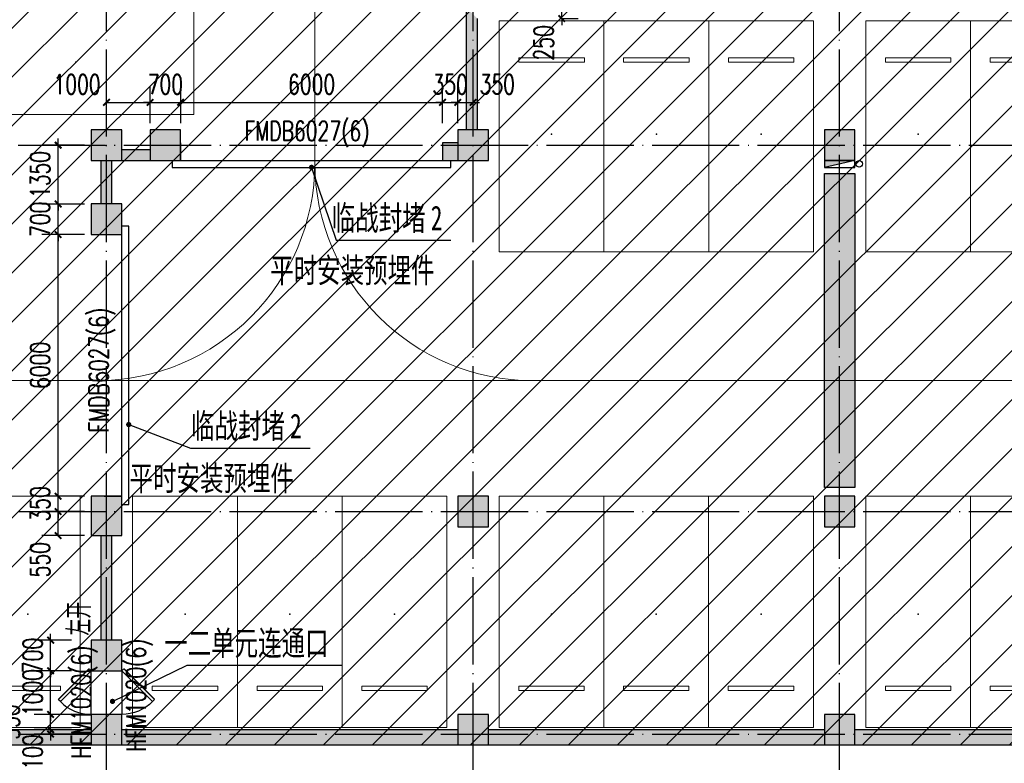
# Model space of a CAD drawing. Extents: x 797781 to 1255204, y 21234 to 1024248.
# Tile 37 of 256: x 928120 to 950681, y 68470 to 85517. Entities that reach past the tile are written whole.
import ezdxf

# ---------------------------------------------------------------- set-up
doc = ezdxf.new("R2010")
doc.units = 0
doc.header["$LTSCALE"] = 1000
doc.header["$MEASUREMENT"] = 0
doc.linetypes.add('230303生产综合楼-平面图_t8$0$DOTE', pattern=[2.42, 2, -0.2, 0.02, -0.2])
doc.linetypes.add('DASH', pattern=[0.35, 0.25, -0.1])
doc.layers.add('230303生产综合楼-平面图_t8$0$A-普通车位', color=252, linetype='Continuous', lineweight=9)
for name, color, linetype in [('230303生产综合楼-平面图_t8$0$A-车位编号', 7, 'Continuous'), ('230303生产综合楼-平面图_t8$0$AX-B-P01(-1F)-RFQ$0$AX-B-P01(-1F)-RFQ$0$$0$DIM_LEAD', 3, 'Continuous'), ('230303生产综合楼-平面图_t8$0$AX-B-P01(-1F)-RFQ$0$AX-B-P01(-1F)-RFQ$0$$0$PUB_TEXT', 7, 'Continuous'), ('230303生产综合楼-平面图_t8$0$COLUMN', 40, 'Continuous'), ('230303生产综合楼-平面图_t8$0$DOTE', 1, '230303生产综合楼-平面图_t8$0$DOTE'), ('230303生产综合楼-平面图_t8$0$PUB_DIM', 3, 'Continuous'), ('230303生产综合楼-平面图_t8$0$PUB_HATCH', 8, 'Continuous'), ('230303生产综合楼-平面图_t8$0$WALL', 40, 'Continuous'), ('230303生产综合楼-平面图_t8$0$WINDOW', 4, 'Continuous'), ('230303生产综合楼-平面图_t8$0$WINDOW_TEXT', 7, 'Continuous'), ('EQUIP_消火栓', 7, 'Continuous'), ('PUB_HATCH', 8, 'Continuous'), ('VPIPE-消防', 1, 'Continuous'), ('WINDOW', 4, 'Continuous'), ('WINDOW_TEXT', 7, 'Continuous')]:
    doc.layers.add(name, color=color, linetype=linetype)
doc.styles.add('230303生产综合楼-平面图_T8$0$_TCH_DIM_T3', font='SIMPLEX', dxfattribs={"width": 0.705882, "bigfont": 'GBCBIG'})
doc.styles.add('230303生产综合楼-平面图_t8$0$_TCH_WINDOW', font='SIMPLEX', dxfattribs={"height": 3.5, "bigfont": 'GBCBIG'})
doc.styles.add('230303生产综合楼-平面图_t8$0$黑体', font='simhei.ttf', dxfattribs={"width": 0.7})
doc.styles.add('_TCH_WINDOW', font='SIMPLEX', dxfattribs={"bigfont": 'GBCBIG'})
doc.dimstyles.new('230303生产综合楼-平面图_T8$0$_TCH_ARCH&&150', dxfattribs={"dimtxt": 446.25, "dimasz": 150, "dimexe": 375, "dimexo": 450, "dimgap": 189.375, "dimtad": 1, "dimdec": 0, "dimzin": 0, "dimdsep": 46, "dimtxsty": '230303生产综合楼-平面图_T8$0$_TCH_DIM_T3', "dimblk": '230303生产综合楼-平面图_t8$0$_ArchTick', "dimcen": 0.09, "dimclrt": 7, "dimazin": 2, "dimtfac": 1, "dimtdec": 0, "dimtix": 1, "dimtmove": 2, "dimatfit": 3, "dimfxl": 1, "dimtolj": 1, "dimtzin": 0, "dimarcsym": 0})

# ---------------------------------------------------------------- blocks, each defined once
blk = doc.blocks.new('减速带')
blk.add_lwpolyline([(946559, 81992), (947259, 81992), (947259, 74792), (946559, 74792)], close=True)
blk.add_solid([(946559, 81992), (947259, 81992), (946559, 74792), (947259, 74792)])
blk = doc.blocks.new('$TwtSys$00000434')
for p, q in [((-0.5, 0.5), (-0.5, -0.5)), ((-0.5, -0.5), (0.5, 0.5)), ((0.5, 0.5), (-0.5, 0.5)), ((0.5, -0.5), (0.5, 0.5)), ((-0.5, -0.5), (0.5, -0.5))]:
    blk.add_line(p, q)
blk.add_solid([(0.5, -0.5), (0.5, 0.5), (-0.5, -0.5)])
blk = doc.blocks.new('230303生产综合楼-平面图_t8$0$-1FXHS1')
at = {"layer": 'VPIPE-消防'}
blk.add_circle((630266.4, -273548.2), 75, dxfattribs=at)
at = {"layer": 'EQUIP_消火栓', "xscale": -700, "yscale": -160, "zscale": 700, "rotation": 1.22651e-11}
blk.add_blockref('$TwtSys$00000434', (629816.4, -273548.2), dxfattribs=at)
blk = doc.blocks.new('230303生产综合楼-平面图_t8$0$普通车位')
at = {"layer": '230303生产综合楼-平面图_t8$0$A-普通车位'}
for points in [[(100, -1200), (5400, -1200), (5400, 1200), (100, 1200)], [(950, 750), (950, -750), (1050, -750), (1050, 750)]]:
    blk.add_lwpolyline(points, close=True, dxfattribs=at)
at = {"layer": '230303生产综合楼-平面图_t8$0$A-车位编号'}
blk.add_point((2700, 0), dxfattribs=at)
blk = doc.blocks.new('230303生产综合楼-平面图_t8$0$_ArchTick')
at = {"color": 0, "linetype": 'ByBlock', "const_width": 0.3}
blk.add_lwpolyline([(-0.5, -0.5), (0.5, 0.5)], dxfattribs=at)
blk = doc.blocks.new('*D3029')
at = {"layer": '230303生产综合楼-平面图_t8$0$PUB_DIM', "color": 0, "lineweight": -2, "transparency": 16777216}
for p, q in [((940500, 85792), (940914, 85792)), ((940539, 85792), (940539, 85942)), ((940539, 85542), (940539, 85792)), ((940500, 85542), (940914, 85542)), ((940539, 85542), (940539, 85392))]:
    blk.add_line(p, q, dxfattribs=at)
at = {"layer": 'Defpoints', "color": 0, "transparency": 16777216}
for p in [(940050, 85792), (940539, 85792), (940050, 85542)]:
    blk.add_point(p, dxfattribs=at)
at = {"layer": '230303生产综合楼-平面图_t8$0$PUB_DIM', "color": 0, "lineweight": -2, "transparency": 16777216, "xscale": 150, "yscale": 150, "zscale": 150}
for p, rotation in [((940539, 85792), 270), ((940539, 85542), 90)]:
    blk.add_blockref('230303生产综合楼-平面图_t8$0$_ArchTick', p, dxfattribs=dict(at, rotation=rotation))
at = {"layer": '230303生产综合楼-平面图_t8$0$PUB_DIM', "color": 7, "transparency": 16777216, "insert": (940127, 84987), "char_height": 446.2, "attachment_point": 5, "rotation": 90, "style": '230303生产综合楼-平面图_T8$0$_TCH_DIM_T3'}
blk.add_mtext('\\A1;250', dxfattribs=at)
blk = doc.blocks.new('*D3239')
at = {"layer": '230303生产综合楼-平面图_t8$0$PUB_DIM', "color": 0, "lineweight": -2, "transparency": 16777216}
for p, q in [((929309, 71292), (928454, 71292)), ((928829, 71292), (928829, 71442)), ((928829, 70592), (928829, 71292)), ((929309, 70592), (928454, 70592)), ((928829, 70592), (928829, 70442))]:
    blk.add_line(p, q, dxfattribs=at)
at = {"layer": 'Defpoints', "color": 0, "transparency": 16777216}
for p in [(928829, 71292), (929759, 71292), (929759, 70592)]:
    blk.add_point(p, dxfattribs=at)
at = {"layer": '230303生产综合楼-平面图_t8$0$PUB_DIM', "color": 0, "lineweight": -2, "transparency": 16777216, "xscale": 150, "yscale": 150, "zscale": 150}
for p, rotation in [((928829, 71292), 270), ((928829, 70592), 90)]:
    blk.add_blockref('230303生产综合楼-平面图_t8$0$_ArchTick', p, dxfattribs=dict(at, rotation=rotation))
at = {"layer": '230303生产综合楼-平面图_t8$0$PUB_DIM', "color": 7, "transparency": 16777216, "insert": (928417, 70942), "char_height": 446.2, "attachment_point": 5, "rotation": 90, "style": '230303生产综合楼-平面图_T8$0$_TCH_DIM_T3'}
blk.add_mtext('\\A1;700', dxfattribs=at)
blk = doc.blocks.new('*D3240')
at = {"layer": '230303生产综合楼-平面图_t8$0$PUB_DIM', "color": 0, "lineweight": -2, "transparency": 16777216}
for p, q in [((928829, 70592), (928829, 70742)), ((929309, 70592), (928454, 70592)), ((928829, 69592), (928829, 70592)), ((929309, 69592), (928454, 69592)), ((928829, 69592), (928829, 69442))]:
    blk.add_line(p, q, dxfattribs=at)
at = {"layer": 'Defpoints', "color": 0, "transparency": 16777216}
for p in [(928829, 70592), (929759, 70592), (929759, 69592)]:
    blk.add_point(p, dxfattribs=at)
at = {"layer": '230303生产综合楼-平面图_t8$0$PUB_DIM', "color": 0, "lineweight": -2, "transparency": 16777216, "xscale": 150, "yscale": 150, "zscale": 150}
for p, rotation in [((928829, 70592), 270), ((928829, 69592), 90)]:
    blk.add_blockref('230303生产综合楼-平面图_t8$0$_ArchTick', p, dxfattribs=dict(at, rotation=rotation))
at = {"layer": '230303生产综合楼-平面图_t8$0$PUB_DIM', "color": 7, "transparency": 16777216, "insert": (928417, 70092), "char_height": 446.2, "attachment_point": 5, "rotation": 90, "style": '230303生产综合楼-平面图_T8$0$_TCH_DIM_T3'}
blk.add_mtext('\\A1;1000', dxfattribs=at)
blk = doc.blocks.new('*D3241')
at = {"layer": '230303生产综合楼-平面图_t8$0$PUB_DIM', "color": 0, "lineweight": -2, "transparency": 16777216}
for p, q in [((928829, 69592), (928829, 69742)), ((929309, 69592), (928454, 69592)), ((928829, 69242), (928829, 69592)), ((929309, 69242), (928454, 69242)), ((928829, 69242), (928829, 69092))]:
    blk.add_line(p, q, dxfattribs=at)
at = {"layer": 'Defpoints', "color": 0, "transparency": 16777216}
for p in [(928829, 69592), (929759, 69592), (929759, 69242)]:
    blk.add_point(p, dxfattribs=at)
at = {"layer": '230303生产综合楼-平面图_t8$0$PUB_DIM', "color": 0, "lineweight": -2, "transparency": 16777216, "xscale": 150, "yscale": 150, "zscale": 150}
for p, rotation in [((928829, 69592), 270), ((928829, 69242), 90)]:
    blk.add_blockref('230303生产综合楼-平面图_t8$0$_ArchTick', p, dxfattribs=dict(at, rotation=rotation))
at = {"layer": '230303生产综合楼-平面图_t8$0$PUB_DIM', "color": 7, "transparency": 16777216, "insert": (927892, 69417), "char_height": 446.2, "attachment_point": 5, "rotation": 90, "style": '230303生产综合楼-平面图_T8$0$_TCH_DIM_T3'}
blk.add_mtext('\\A1;350', dxfattribs=at)
blk = doc.blocks.new('*D3242')
at = {"layer": '230303生产综合楼-平面图_t8$0$PUB_DIM', "color": 0, "lineweight": -2, "transparency": 16777216}
for p, q in [((928829, 69242), (928829, 69392)), ((929309, 69242), (928454, 69242)), ((929309, 69142), (928454, 69142)), ((928829, 69142), (928829, 69242)), ((928829, 69142), (928829, 68992))]:
    blk.add_line(p, q, dxfattribs=at)
at = {"layer": 'Defpoints', "color": 0, "transparency": 16777216}
for p in [(928829, 69242), (929759, 69242), (929759, 69142)]:
    blk.add_point(p, dxfattribs=at)
at = {"layer": '230303生产综合楼-平面图_t8$0$PUB_DIM', "color": 0, "lineweight": -2, "transparency": 16777216, "xscale": 150, "yscale": 150, "zscale": 150}
for p, rotation in [((928829, 69242), 270), ((928829, 69142), 90)]:
    blk.add_blockref('230303生产综合楼-平面图_t8$0$_ArchTick', p, dxfattribs=dict(at, rotation=rotation))
at = {"layer": '230303生产综合楼-平面图_t8$0$PUB_DIM', "color": 7, "transparency": 16777216, "insert": (928417, 68730), "char_height": 446.2, "attachment_point": 5, "rotation": 90, "style": '230303生产综合楼-平面图_T8$0$_TCH_DIM_T3'}
blk.add_mtext('\\A1;100', dxfattribs=at)
blk = doc.blocks.new('*D3243')
at = {"layer": '230303生产综合楼-平面图_t8$0$PUB_DIM', "color": 0, "lineweight": -2, "transparency": 16777216}
for p, q in [((929605, 74242), (928626, 74242)), ((929001, 73692), (929001, 74242)), ((929605, 73692), (928626, 73692))]:
    blk.add_line(p, q, dxfattribs=at)
at = {"layer": 'Defpoints', "color": 0, "transparency": 16777216}
for p in [(929001, 74242), (930055, 74242), (930055, 73692)]:
    blk.add_point(p, dxfattribs=at)
at = {"layer": '230303生产综合楼-平面图_t8$0$PUB_DIM', "color": 0, "lineweight": -2, "transparency": 16777216, "xscale": 150, "yscale": 150, "zscale": 150}
for p, rotation in [((929001, 74242), 90), ((929001, 73692), 270)]:
    blk.add_blockref('230303生产综合楼-平面图_t8$0$_ArchTick', p, dxfattribs=dict(at, rotation=rotation))
at = {"layer": '230303生产综合楼-平面图_t8$0$PUB_DIM', "color": 7, "transparency": 16777216, "insert": (928588, 73137), "char_height": 446.2, "attachment_point": 5, "rotation": 90, "style": '230303生产综合楼-平面图_T8$0$_TCH_DIM_T3'}
blk.add_mtext('\\A1;550', dxfattribs=at)
blk = doc.blocks.new('*D3244')
at = {"layer": '230303生产综合楼-平面图_t8$0$PUB_DIM', "color": 0, "lineweight": -2, "transparency": 16777216}
for p, q in [((929001, 74592), (929001, 74742)), ((929605, 74592), (928626, 74592)), ((929001, 74242), (929001, 74592)), ((929605, 74242), (928626, 74242)), ((929001, 74242), (929001, 74092))]:
    blk.add_line(p, q, dxfattribs=at)
at = {"layer": 'Defpoints', "color": 0, "transparency": 16777216}
for p in [(929001, 74592), (930055, 74592), (930055, 74242)]:
    blk.add_point(p, dxfattribs=at)
at = {"layer": '230303生产综合楼-平面图_t8$0$PUB_DIM', "color": 0, "lineweight": -2, "transparency": 16777216, "xscale": 150, "yscale": 150, "zscale": 150}
for p, rotation in [((929001, 74592), 270), ((929001, 74242), 90)]:
    blk.add_blockref('230303生产综合楼-平面图_t8$0$_ArchTick', p, dxfattribs=dict(at, rotation=rotation))
at = {"layer": '230303生产综合楼-平面图_t8$0$PUB_DIM', "color": 7, "transparency": 16777216, "insert": (928588, 74417), "char_height": 446.2, "attachment_point": 5, "rotation": 90, "style": '230303生产综合楼-平面图_T8$0$_TCH_DIM_T3'}
blk.add_mtext('\\A1;350', dxfattribs=at)
blk = doc.blocks.new('*D3245')
at = {"layer": '230303生产综合楼-平面图_t8$0$PUB_DIM', "color": 0, "lineweight": -2, "transparency": 16777216}
for p, q in [((929605, 80592), (928626, 80592)), ((929001, 74592), (929001, 80592)), ((929605, 74592), (928626, 74592))]:
    blk.add_line(p, q, dxfattribs=at)
at = {"layer": 'Defpoints', "color": 0, "transparency": 16777216}
for p in [(929001, 80592), (930055, 80592), (930055, 74592)]:
    blk.add_point(p, dxfattribs=at)
at = {"layer": '230303生产综合楼-平面图_t8$0$PUB_DIM', "color": 0, "lineweight": -2, "transparency": 16777216, "xscale": 150, "yscale": 150, "zscale": 150}
for p, rotation in [((929001, 80592), 90), ((929001, 74592), 270)]:
    blk.add_blockref('230303生产综合楼-平面图_t8$0$_ArchTick', p, dxfattribs=dict(at, rotation=rotation))
at = {"layer": '230303生产综合楼-平面图_t8$0$PUB_DIM', "color": 7, "transparency": 16777216, "insert": (928588, 77592), "char_height": 446.2, "attachment_point": 5, "rotation": 90, "style": '230303生产综合楼-平面图_T8$0$_TCH_DIM_T3'}
blk.add_mtext('\\A1;6000', dxfattribs=at)
blk = doc.blocks.new('*D3246')
at = {"layer": '230303生产综合楼-平面图_t8$0$PUB_DIM', "color": 0, "lineweight": -2, "transparency": 16777216}
for p, q in [((929605, 81292), (928626, 81292)), ((929001, 81292), (929001, 81442)), ((929001, 80592), (929001, 81292)), ((929605, 80592), (928626, 80592)), ((929001, 80592), (929001, 80442))]:
    blk.add_line(p, q, dxfattribs=at)
at = {"layer": 'Defpoints', "color": 0, "transparency": 16777216}
for p in [(929001, 81292), (930055, 81292), (930055, 80592)]:
    blk.add_point(p, dxfattribs=at)
at = {"layer": '230303生产综合楼-平面图_t8$0$PUB_DIM', "color": 0, "lineweight": -2, "transparency": 16777216, "xscale": 150, "yscale": 150, "zscale": 150}
for p, rotation in [((929001, 81292), 270), ((929001, 80592), 90)]:
    blk.add_blockref('230303生产综合楼-平面图_t8$0$_ArchTick', p, dxfattribs=dict(at, rotation=rotation))
at = {"layer": '230303生产综合楼-平面图_t8$0$PUB_DIM', "color": 7, "transparency": 16777216, "insert": (928588, 80942), "char_height": 446.2, "attachment_point": 5, "rotation": 90, "style": '230303生产综合楼-平面图_T8$0$_TCH_DIM_T3'}
blk.add_mtext('\\A1;700', dxfattribs=at)
blk = doc.blocks.new('*D3247')
at = {"layer": '230303生产综合楼-平面图_t8$0$PUB_DIM', "color": 0, "lineweight": -2, "transparency": 16777216}
for p, q in [((929605, 82642), (928626, 82642)), ((929001, 82642), (929001, 82792)), ((929001, 81292), (929001, 82642)), ((929605, 81292), (928626, 81292)), ((929001, 81292), (929001, 81142))]:
    blk.add_line(p, q, dxfattribs=at)
at = {"layer": 'Defpoints', "color": 0, "transparency": 16777216}
for p in [(929001, 82642), (930055, 82642), (930055, 81292)]:
    blk.add_point(p, dxfattribs=at)
at = {"layer": '230303生产综合楼-平面图_t8$0$PUB_DIM', "color": 0, "lineweight": -2, "transparency": 16777216, "xscale": 150, "yscale": 150, "zscale": 150}
for p, rotation in [((929001, 82642), 270), ((929001, 81292), 90)]:
    blk.add_blockref('230303生产综合楼-平面图_t8$0$_ArchTick', p, dxfattribs=dict(at, rotation=rotation))
at = {"layer": '230303生产综合楼-平面图_t8$0$PUB_DIM', "color": 7, "transparency": 16777216, "insert": (928588, 81967), "char_height": 446.2, "attachment_point": 5, "rotation": 90, "style": '230303生产综合楼-平面图_T8$0$_TCH_DIM_T3'}
blk.add_mtext('\\A1;1350', dxfattribs=at)
blk = doc.blocks.new('*D3248')
at = {"layer": '230303生产综合楼-平面图_t8$0$PUB_DIM', "color": 0, "lineweight": -2, "transparency": 16777216}
for p, q in [((930109, 83147), (930109, 83997)), ((931109, 83147), (931109, 83997)), ((930109, 83622), (931109, 83622))]:
    blk.add_line(p, q, dxfattribs=at)
at = {"layer": 'Defpoints', "color": 0, "transparency": 16777216}
for p in [(931109, 83622), (930109, 82697), (931109, 82697)]:
    blk.add_point(p, dxfattribs=at)
at = {"layer": '230303生产综合楼-平面图_t8$0$PUB_DIM', "color": 0, "lineweight": -2, "transparency": 16777216, "xscale": 150, "yscale": 150, "zscale": 150, "rotation": 180}
blk.add_blockref('230303生产综合楼-平面图_t8$0$_ArchTick', (930109, 83622), dxfattribs=at)
at = {"layer": '230303生产综合楼-平面图_t8$0$PUB_DIM', "color": 0, "lineweight": -2, "transparency": 16777216, "xscale": 150, "yscale": 150, "zscale": 150}
blk.add_blockref('230303生产综合楼-平面图_t8$0$_ArchTick', (931109, 83622), dxfattribs=at)
at = {"layer": '230303生产综合楼-平面图_t8$0$PUB_DIM', "color": 7, "transparency": 16777216, "insert": (929434, 84035), "char_height": 446.2, "attachment_point": 5, "style": '230303生产综合楼-平面图_T8$0$_TCH_DIM_T3'}
blk.add_mtext('\\A1;1000', dxfattribs=at)
blk = doc.blocks.new('*D3249')
at = {"layer": '230303生产综合楼-平面图_t8$0$PUB_DIM', "color": 0, "lineweight": -2, "transparency": 16777216}
for p, q in [((931109, 83147), (931109, 83997)), ((931809, 83147), (931809, 83997)), ((931109, 83622), (930959, 83622)), ((931109, 83622), (931809, 83622)), ((931809, 83622), (931959, 83622))]:
    blk.add_line(p, q, dxfattribs=at)
at = {"layer": 'Defpoints', "color": 0, "transparency": 16777216}
for p in [(931809, 83622), (931109, 82697), (931809, 82697)]:
    blk.add_point(p, dxfattribs=at)
at = {"layer": '230303生产综合楼-平面图_t8$0$PUB_DIM', "color": 0, "lineweight": -2, "transparency": 16777216, "xscale": 150, "yscale": 150, "zscale": 150}
blk.add_blockref('230303生产综合楼-平面图_t8$0$_ArchTick', (931109, 83622), dxfattribs=at)
at = {"layer": '230303生产综合楼-平面图_t8$0$PUB_DIM', "color": 0, "lineweight": -2, "transparency": 16777216, "xscale": 150, "yscale": 150, "zscale": 150, "rotation": 180}
blk.add_blockref('230303生产综合楼-平面图_t8$0$_ArchTick', (931809, 83622), dxfattribs=at)
at = {"layer": '230303生产综合楼-平面图_t8$0$PUB_DIM', "color": 7, "transparency": 16777216, "insert": (931459, 84035), "char_height": 446.2, "attachment_point": 5, "style": '230303生产综合楼-平面图_T8$0$_TCH_DIM_T3'}
blk.add_mtext('\\A1;700', dxfattribs=at)
blk = doc.blocks.new('*D3250')
at = {"layer": '230303生产综合楼-平面图_t8$0$PUB_DIM', "color": 0, "lineweight": -2, "transparency": 16777216}
for p, q in [((931809, 83147), (931809, 83997)), ((937809, 83147), (937809, 83997)), ((931809, 83622), (937809, 83622))]:
    blk.add_line(p, q, dxfattribs=at)
at = {"layer": 'Defpoints', "color": 0, "transparency": 16777216}
for p in [(937809, 83622), (931809, 82697), (937809, 82697)]:
    blk.add_point(p, dxfattribs=at)
at = {"layer": '230303生产综合楼-平面图_t8$0$PUB_DIM', "color": 0, "lineweight": -2, "transparency": 16777216, "xscale": 150, "yscale": 150, "zscale": 150, "rotation": 180}
blk.add_blockref('230303生产综合楼-平面图_t8$0$_ArchTick', (931809, 83622), dxfattribs=at)
at = {"layer": '230303生产综合楼-平面图_t8$0$PUB_DIM', "color": 0, "lineweight": -2, "transparency": 16777216, "xscale": 150, "yscale": 150, "zscale": 150}
blk.add_blockref('230303生产综合楼-平面图_t8$0$_ArchTick', (937809, 83622), dxfattribs=at)
at = {"layer": '230303生产综合楼-平面图_t8$0$PUB_DIM', "color": 7, "transparency": 16777216, "insert": (934809, 84035), "char_height": 446.2, "attachment_point": 5, "style": '230303生产综合楼-平面图_T8$0$_TCH_DIM_T3'}
blk.add_mtext('\\A1;6000', dxfattribs=at)
blk = doc.blocks.new('*D3251')
at = {"layer": '230303生产综合楼-平面图_t8$0$PUB_DIM', "color": 0, "lineweight": -2, "transparency": 16777216}
for p, q in [((937809, 83147), (937809, 83997)), ((938159, 83147), (938159, 83997)), ((937809, 83622), (937659, 83622)), ((937809, 83622), (938159, 83622)), ((938159, 83622), (938309, 83622))]:
    blk.add_line(p, q, dxfattribs=at)
at = {"layer": 'Defpoints', "color": 0, "transparency": 16777216}
for p in [(938159, 83622), (937809, 82697), (938159, 82697)]:
    blk.add_point(p, dxfattribs=at)
at = {"layer": '230303生产综合楼-平面图_t8$0$PUB_DIM', "color": 0, "lineweight": -2, "transparency": 16777216, "xscale": 150, "yscale": 150, "zscale": 150}
blk.add_blockref('230303生产综合楼-平面图_t8$0$_ArchTick', (937809, 83622), dxfattribs=at)
at = {"layer": '230303生产综合楼-平面图_t8$0$PUB_DIM', "color": 0, "lineweight": -2, "transparency": 16777216, "xscale": 150, "yscale": 150, "zscale": 150, "rotation": 180}
blk.add_blockref('230303生产综合楼-平面图_t8$0$_ArchTick', (938159, 83622), dxfattribs=at)
at = {"layer": '230303生产综合楼-平面图_t8$0$PUB_DIM', "color": 7, "transparency": 16777216, "insert": (937984, 84035), "char_height": 446.2, "attachment_point": 5, "style": '230303生产综合楼-平面图_T8$0$_TCH_DIM_T3'}
blk.add_mtext('\\A1;350', dxfattribs=at)
blk = doc.blocks.new('*D3252')
at = {"layer": '230303生产综合楼-平面图_t8$0$PUB_DIM', "color": 0, "lineweight": -2, "transparency": 16777216}
for p, q in [((938159, 83147), (938159, 83997)), ((938509, 83147), (938509, 83997)), ((938159, 83622), (938009, 83622)), ((938159, 83622), (938509, 83622)), ((938509, 83622), (938659, 83622))]:
    blk.add_line(p, q, dxfattribs=at)
at = {"layer": 'Defpoints', "color": 0, "transparency": 16777216}
for p in [(938509, 83622), (938159, 82697), (938509, 82697)]:
    blk.add_point(p, dxfattribs=at)
at = {"layer": '230303生产综合楼-平面图_t8$0$PUB_DIM', "color": 0, "lineweight": -2, "transparency": 16777216, "xscale": 150, "yscale": 150, "zscale": 150}
blk.add_blockref('230303生产综合楼-平面图_t8$0$_ArchTick', (938159, 83622), dxfattribs=at)
at = {"layer": '230303生产综合楼-平面图_t8$0$PUB_DIM', "color": 0, "lineweight": -2, "transparency": 16777216, "xscale": 150, "yscale": 150, "zscale": 150, "rotation": 180}
blk.add_blockref('230303生产综合楼-平面图_t8$0$_ArchTick', (938509, 83622), dxfattribs=at)
at = {"layer": '230303生产综合楼-平面图_t8$0$PUB_DIM', "color": 7, "transparency": 16777216, "insert": (939064, 84035), "char_height": 446.2, "attachment_point": 5, "style": '230303生产综合楼-平面图_T8$0$_TCH_DIM_T3'}
blk.add_mtext('\\A1;350', dxfattribs=at)
blk = doc.blocks.new('_FZH')
blk.add_lwpolyline([(-0.5, -0.5), (0.5, -0.5), (0.5, 0.5), (-0.5, 0.5)], close=True)
at = {"layer": 'PUB_HATCH'}
blk.add_solid([(-0.5, -0.5), (0.5, -0.5), (-0.5, 0.5), (0.5, 0.5)], dxfattribs=at)
blk = doc.blocks.new('$DorLib2D$00000126')
at = {"color": 0, "linetype": 'Continuous'}
for p, q in [((-0.532, 0.5), (-0.532, 0.9)), ((0.532, 0.9), (0.532, 0.5))]:
    blk.add_line(p, q, dxfattribs=at)
at = {"color": 0, "linetype": 'DASH'}
for p, q in [((-0.532, 0.9), (0.532, 0.9)), ((-0.532, 0.5), (0.532, 0.5))]:
    blk.add_line(p, q, dxfattribs=at)
blk = doc.blocks.new('230303生产综合楼-平面图_t8$0$$DorLib2D$00000084')
for p, q in [((-0.207, 0.807), (-0.16, 0.854)), ((0.5, 0.1), (-0.207, 0.807)), ((0.5, 0.1), (0.547, 0.147))]:
    blk.add_line(p, q)
at = {"const_width": 0.0333}
blk.add_lwpolyline([(0.547, 0.147), (-0.16, 0.854)], dxfattribs=at)
blk.add_arc((0.5, 0.1), 1, 135, 180)

msp = doc.modelspace()

# ---------------------------------------------------------------- hatches: boundary and pattern name
at = {"layer": '230303生产综合楼-平面图_t8$0$PUB_HATCH'}
h = msp.add_hatch(dxfattribs=at)
h.set_pattern_fill('ANSI31', color=256, scale=500)
h.set_pattern_definition([(45, (742304.1, -46432.5), (-561.266, 561.266), [])])
h.paths.add_polyline_path([(930109.1, 68893.4), (930108.6, 82492.3), (938508.6, 82492.3), (938508.2, 85667.3), (943409, 85667.3), (943409.3, 93092.3), (943762.1, 93092.3), (943758.6, 95392.3), (943508.6, 95392.3), (943508.6, 101792.3), (951058.6, 101792.3), (951058.6, 104092.3), (952808.6, 104092.3), (952808.6, 105392.3), (952708.2, 105392.3), (952709, 111192.3), (938408.6, 111192.3), (938408.6, 112942.3), (934909, 112942.3), (934909, 113292.3), (935009, 113392.3), (935009, 113792.3), (932409, 113792.3), (932409, 113392.3), (932509, 113292.3), (932509, 112992.3), (930408.6, 112992.3), (930408.6, 111192.3), (913308.6, 111192.3), (913308.6, 119592.3), (899708.6, 119592.3), (899708.6, 116092.3), (899708.6, 114673.2), (899708.6, 111192.3), (895158.6, 111192.3), (895158.6, 96992.3), (899608.6, 96992.3), (899608.6, 98042.3), (902558.6, 98042.3), (902558.6, 96992.3), (904808.6, 96992.3), (904808.2, 86592.3), (896359, 86592.3), (896156.1, 86592.3), (896158.6, 81292.3), (896158.6, 73892.3), (896158.6, 70892.3), (896358.6, 70892.3), (897858.6, 70892.3), (897858.6, 70042.3), (900108.6, 70042.3), (900108.6, 68892.3)])
h.paths.add_polyline_path([(930105.6, 68892.3), (955656.4, 68892.3), (955656.4, 72492.3), (963356.4, 72492.3), (963356.4, 68892.3), (986709.3, 68892.3), (986709.3, 70442.3), (987458.6, 70442.3), (987458.6, 70892.3), (989258.6, 70892.3), (989256.4, 88842.3), (986008.6, 88842.3), (986008.6, 90692.3), (982958.6, 90692.3), (982958.6, 94955.7), (980858.6, 94955.7), (980858.6, 99042.3), (985808.6, 99042.3), (985808.6, 96992.3), (989256.4, 96992.3), (989256.4, 109542.3), (987108.6, 109542.3), (987108.6, 109842.3), (986208.6, 109842.3), (986208.6, 111192.3), (963706.4, 111192.3), (963706.4, 119592.3), (955308.6, 119592.3), (955304.2, 111192.3), (952709, 111192.7), (952709, 105392.3), (955356.4, 105392.3), (955357.5, 98892.3), (952859.7, 98892.3), (952858.6, 95342.3), (952858.6, 94880.1), (952858.6, 93092.3), (943407.1, 93092.3), (943407.1, 85667.3), (938508.6, 85667.3), (938508.6, 82492.3), (930107.1, 82492.3)])
for points in [[(938608.6, 82992.3), (938608.6, 85542.3), (938358.6, 85792.3), (938358.6, 82992.3)], [(938158.6, 82292.3), (938158.6, 82692.3), (937808.6, 82692.3), (937808.6, 82292.3)], [(931108.6, 82292.3), (931108.6, 82542.3), (930458.6, 82542.3), (930458.6, 82292.3)], [(930234.1, 82292.3), (929984.1, 82292.3), (929984.1, 81292.3), (930234.1, 81292.3)], [(930234.1, 73692.3), (929984.1, 73692.3), (929984.1, 71292.3), (930234.1, 71292.3)], [(929758.6, 68892.3), (929758.6, 69242.3), (922058.6, 69242.3), (922058.6, 68892.3)], [(938158.6, 68892.3), (938158.6, 69242.3), (930458.6, 69242.3), (930458.6, 68892.3)], [(946558.6, 68892.3), (946558.6, 69242.3), (938858.6, 69242.3), (938858.6, 68892.3)], [(947258.6, 69242.3), (947258.6, 68892.3), (954958.6, 68892.3), (954958.6, 69242.3)]]:
    msp.add_hatch(color=256, dxfattribs=at).paths.add_polyline_path(points)

# ---------------------------------------------------------------- linework, layer by layer
at = {"layer": '230303生产综合楼-平面图_t8$0$A-普通车位'}
msp.add_lwpolyline([(884258.6, 102542.3), (929883.6, 102542.3, -0.4142136), (934883.6, 97542.3), (934883.6, 82242.3)], format="xyb", dxfattribs=at)
msp.add_lwpolyline([(971583.6, 77242.3), (923433.6, 77242.3)], dxfattribs=at)
for centre, start, end in [((929883.6, 82242.3), 270, 0), ((939883.6, 82242.3), 180, 270)]:
    msp.add_arc(centre, 5000, start, end, dxfattribs=at)
at = {"layer": '230303生产综合楼-平面图_t8$0$AX-B-P01(-1F)-RFQ$0$AX-B-P01(-1F)-RFQ$0$$0$DIM_LEAD'}
for p, q in [((934808.6, 82132.3), (935371.9, 80465.7)), ((935371.9, 80465.7), (937996.5, 80465.7)), ((930618.6, 76235.4), (932030.6, 75698.1)), ((932030.6, 75698.1), (934772.3, 75698.1)), ((930246.9, 69890.5), (931958.9, 70719.2)), ((931958.9, 70719.2), (935508.6, 70719.2))]:
    msp.add_line(p, q, dxfattribs=at)
at = {"layer": '230303生产综合楼-平面图_t8$0$AX-B-P01(-1F)-RFQ$0$AX-B-P01(-1F)-RFQ$0$$0$DIM_LEAD', "const_width": 60}
for points in [[(934799, 82160.7, 1), (934818.2, 82103.9, 1)], [(930590.5, 76246.1, 1), (930646.6, 76224.7, 1)], [(930219.9, 69877.4, 1), (930273.9, 69903.5, 1)]]:
    msp.add_lwpolyline(points, format="xyb", close=True, dxfattribs=at)
at = {"layer": '230303生产综合楼-平面图_t8$0$DOTE'}
for p, q in [((930108.6, 68317.3), (930108.6, 119117.3)), ((938508.6, 68317.3), (938508.6, 119117.3)), ((946908.6, 68317.3), (946908.6, 119117.3)), ((870008.6, 82642.3), (989908.6, 82642.3)), ((870008.6, 74242.3), (989908.6, 74242.3)), ((870008.6, 69142.3), (989908.6, 69142.3)), ((870008.6, 69142.3), (989908.6, 69142.3))]:
    msp.add_line(p, q, dxfattribs=at)
at = {"layer": '230303生产综合楼-平面图_t8$0$WALL'}
for p, q in [((938358.6, 82992.3), (938358.6, 85792.3)), ((938608.6, 82992.3), (938608.6, 85542.3)), ((930109.1, 82667.3), (930109.1, 82667.3)), ((930109.1, 82654.8), (930109.1, 82654.8)), ((930109.1, 82642.3), (930109.1, 82642.3)), ((931808.6, 82692.3), (931808.6, 82292.3)), ((938158.6, 82692.3), (937808.6, 82692.3)), ((937808.6, 82692.3), (937808.6, 82292.3)), ((930458.6, 82542.3), (931108.6, 82542.3)), ((929984.1, 81292.3), (929984.1, 82292.3)), ((930234.1, 81292.3), (930234.1, 82292.3)), ((930458.6, 82292.3), (931108.6, 82292.3)), ((937808.6, 82292.3), (938158.6, 82292.3)), ((930058.6, 80592.3), (930458.6, 80592.3)), ((930058.6, 74592.3), (930458.6, 74592.3)), ((929984.1, 71292.3), (929984.1, 73692.3)), ((930234.1, 71292.3), (930234.1, 73692.3)), ((922058.6, 69242.3), (929758.6, 69242.3)), ((930458.6, 69242.3), (938158.6, 69242.3)), ((938858.6, 69242.3), (946558.6, 69242.3)), ((947258.6, 69242.3), (954958.6, 69242.3)), ((922058.6, 68892.3), (929758.6, 68892.3)), ((930458.6, 68892.3), (938158.6, 68892.3)), ((938858.6, 68892.3), (946558.6, 68892.3)), ((947258.6, 68892.3), (954958.6, 68892.3))]:
    msp.add_line(p, q, dxfattribs=at)
at = {"layer": '230303生产综合楼-平面图_t8$0$WINDOW'}
msp.add_lwpolyline([(930458.6, 70592.3), (930458.6, 69592.3), (929758.6, 69592.3), (929758.6, 70592.3)], close=True, dxfattribs=at)

# ---------------------------------------------------------------- block references
for name, p in [('230303生产综合楼-平面图_t8$0$-1FXHS1', (317092.2, 355760.5)), ('减速带', (0, 0))]:
    msp.add_blockref(name, p)
at = {"layer": '230303生产综合楼-平面图_t8$0$A-普通车位', "xscale": -1}
for p, rotation in [((926708.6, 84542.3), 180), ((948708.6, 85592.3), 90), ((951108.6, 85592.3), 90), ((928308.6, 69192.3), 270), ((931908.6, 69192.3), 270), ((934308.6, 69192.3), 270), ((936708.6, 69192.3), 270), ((940306.1, 69192.3), 270), ((942706.1, 69192.3), 270), ((945106.1, 69192.3), 270), ((948708.6, 69192.3), 270), ((951108.6, 69192.3), 270)]:
    msp.add_blockref('230303生产综合楼-平面图_t8$0$普通车位', p, dxfattribs=dict(at, rotation=rotation))
at = {"layer": '230303生产综合楼-平面图_t8$0$A-普通车位', "rotation": 270}
for p in [(940308.6, 85592.3), (942708.6, 85592.3), (945108.6, 85592.3)]:
    msp.add_blockref('230303生产综合楼-平面图_t8$0$普通车位', p, dxfattribs=at)
at = {"layer": '230303生产综合楼-平面图_t8$0$COLUMN'}
for p, xscale, yscale, zscale, rotation in [((930108.6, 82642.3), 700.0000000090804, 700.0000000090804, 700.0000000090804, 2.668043e-10), ((931458.6, 82642.3), 699.9999999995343, 699.9999999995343, 699.9999999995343, 359.9999999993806)]:
    msp.add_blockref('_FZH', p, dxfattribs=dict(at, xscale=xscale, yscale=yscale, zscale=zscale, rotation=rotation))
for p, xscale, yscale, zscale in [((938508.6, 82642.3), 700, 700, 700), ((946908.6, 82642.3), 700, 700, 700), ((930108.6, 80942.3), 700, 700, 700), ((930108.6, 74142.3), 699.999999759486, 899.9999999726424, 899.9999999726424), ((938508.6, 74242.3), 700, 700, 700), ((946908.6, 74242.3), 700, 700, 700), ((930108.6, 70942.3), 700, 700, 700), ((930108.6, 69242.3), 700, 700, 700), ((938508.6, 69242.3), 700, 700, 700), ((946908.6, 69242.3), 700, 700, 700)]:
    msp.add_blockref('_FZH', p, dxfattribs=dict(at, xscale=xscale, yscale=yscale, zscale=zscale))
at = {"layer": '230303生产综合楼-平面图_t8$0$WINDOW'}
ref = msp.add_blockref('230303生产综合楼-平面图_t8$0$$DorLib2D$00000084', (930358.6, 70092.3), dxfattribs=dict(at, xscale=1000, yscale=-1000, zscale=100, rotation=89.9999586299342))
ref.add_attrib('A', 'HFM1020(6)', (931010.9, 68738.2), dxfattribs={"layer": '230303生产综合楼-平面图_t8$0$WINDOW_TEXT', "ltscale": 2, "height": 446.25, "rotation": 89.99996, "style": '230303生产综合楼-平面图_t8$0$_TCH_WINDOW', "width": 0.705882})
at = {"layer": '230303生产综合楼-平面图_t8$0$WINDOW', "xscale": 1000, "yscale": 1000, "zscale": 100, "rotation": 90.00004137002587}
msp.add_blockref('230303生产综合楼-平面图_t8$0$$DorLib2D$00000084', (929858.6, 70092.3), dxfattribs=at)
at = {"layer": 'WINDOW'}
ref = msp.add_blockref('$DorLib2D$00000126', (934808.6, 82492.3), dxfattribs=dict(at, xscale=6000, yscale=-400, zscale=6000, rotation=359.9999999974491))
ref.add_attrib('A', 'FMDB6027(6)', (933271.1, 82744.2), dxfattribs={"layer": 'WINDOW_TEXT', "ltscale": 2, "height": 446.25, "style": '_TCH_WINDOW', "width": 0.705882})
ref = msp.add_blockref('$DorLib2D$00000126', (930258.6, 77592.3), dxfattribs=dict(at, xscale=6000, yscale=-400, zscale=6000, rotation=89.99997254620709))
ref.add_attrib('A', 'FMDB6027(6)', (930156.7, 76054.8), dxfattribs={"layer": 'WINDOW_TEXT', "ltscale": 2, "height": 446.25, "rotation": 89.99997, "style": '_TCH_WINDOW', "width": 0.705882})

# ---------------------------------------------------------------- texts
at = {"layer": '230303生产综合楼-平面图_t8$0$AX-B-P01(-1F)-RFQ$0$AX-B-P01(-1F)-RFQ$0$$0$PUB_TEXT', "style": '230303生产综合楼-平面图_t8$0$黑体', "width": 0.7}
for s, height, p in [('临战封堵', 563.29, (935270.5, 80690.7)), ('2', 563.3, (937538.9, 80690.7)), ('平时安装预埋件', 563.29, (933861.7, 79490.7)), ('临战封堵', 563.29, (932046.4, 75923.1)), ('2', 563.3, (934314.7, 75923.1)), ('平时安装预埋件', 563.29, (930637.5, 74723.1)), ('一二单元连通口', 563.29, (931431.4, 70944.2))]:
    msp.add_text(s, height=height, dxfattribs=at).set_placement(p)
at = {"layer": '230303生产综合楼-平面图_t8$0$WINDOW_TEXT', "style": '230303生产综合楼-平面图_t8$0$_TCH_WINDOW'}
msp.add_text('左开', height=536.17, rotation=90.00004, dxfattribs=at).set_placement((929754, 71400.1))
at = {"layer": '230303生产综合楼-平面图_t8$0$WINDOW_TEXT', "style": '230303生产综合楼-平面图_t8$0$_TCH_WINDOW', "width": 0.705882}
msp.add_text('HFM1020(6)', height=446.25, rotation=90.00004, dxfattribs=at).set_placement((929754, 68580.1))

# ---------------------------------------------------------------- dimensions: what is measured, and where the dimension line sits
at = {"layer": '230303生产综合楼-平面图_t8$0$PUB_DIM'}
for base, p1, p2, angle, picture, middle in [((940539.1, 85792.3), (940049.9, 85542.3), (940049.9, 85792.3), 90, '*D3029', (940126.6, 84987.3)), ((931108.6, 83622.2), (930108.6, 82696.7), (931108.6, 82696.7), 0, '*D3248', (929433.6, 84034.7)), ((938508.6, 83622.2), (938158.6, 82696.7), (938508.6, 82696.7), 0, '*D3252', (939063.6, 84034.7)), ((929000.7, 74242.3), (930055.3, 73692.3), (930055.3, 74242.3), 90.00001, '*D3243', (928588.2, 73137.3)), ((928829.3, 69592.3), (929758.6, 69242.3), (929758.6, 69592.3), 90, '*D3241', (927891.8, 69417.3)), ((928829.3, 69242.3), (929758.6, 69142.3), (929758.6, 69242.3), 90, '*D3242', (928416.8, 68729.8))]:
    dim = msp.add_linear_dim(base=base, p1=p1, p2=p2, angle=angle, dimstyle='230303生产综合楼-平面图_T8$0$_TCH_ARCH&&150', dxfattribs=at)
    dim.commit()
    dim.dimension.update_dxf_attribs({"geometry": picture, "text_midpoint": middle, "dimtype": 161})
for p1, p2, distance, picture, middle in [((931108.6, 82696.7), (931808.6, 82696.7), 925.6, '*D3249', (931458.6, 84034.7)), ((931808.6, 82696.7), (937808.6, 82696.7), 925.6, '*D3250', (934808.6, 84034.7)), ((937808.6, 82696.7), (938158.6, 82696.7), 925.6, '*D3251', (937983.6, 84034.7)), ((930055.3, 81292.3), (930055.3, 82642.3), 1054.7, '*D3247', (928588.2, 81967.3)), ((930055.3, 80592.3), (930055.3, 81292.3), 1054.7, '*D3246', (928588.2, 80942.3)), ((930055.3, 74592.3), (930055.3, 80592.3), 1054.7, '*D3245', (928588.2, 77592.3)), ((930055.3, 74242.3), (930055.3, 74592.3), 1054.7, '*D3244', (928588.2, 74417.3)), ((929758.6, 70592.3), (929758.6, 71292.3), 929.2, '*D3239', (928416.8, 70942.3)), ((929758.6, 69592.3), (929758.6, 70592.3), 929.2, '*D3240', (928416.8, 70092.3))]:
    dim = msp.add_aligned_dim(p1=p1, p2=p2, distance=distance, dimstyle='230303生产综合楼-平面图_T8$0$_TCH_ARCH&&150', dxfattribs=at)
    dim.commit()
    dim.dimension.update_dxf_attribs({"geometry": picture, "text_midpoint": middle})

doc.saveas('drawing.dxf')
